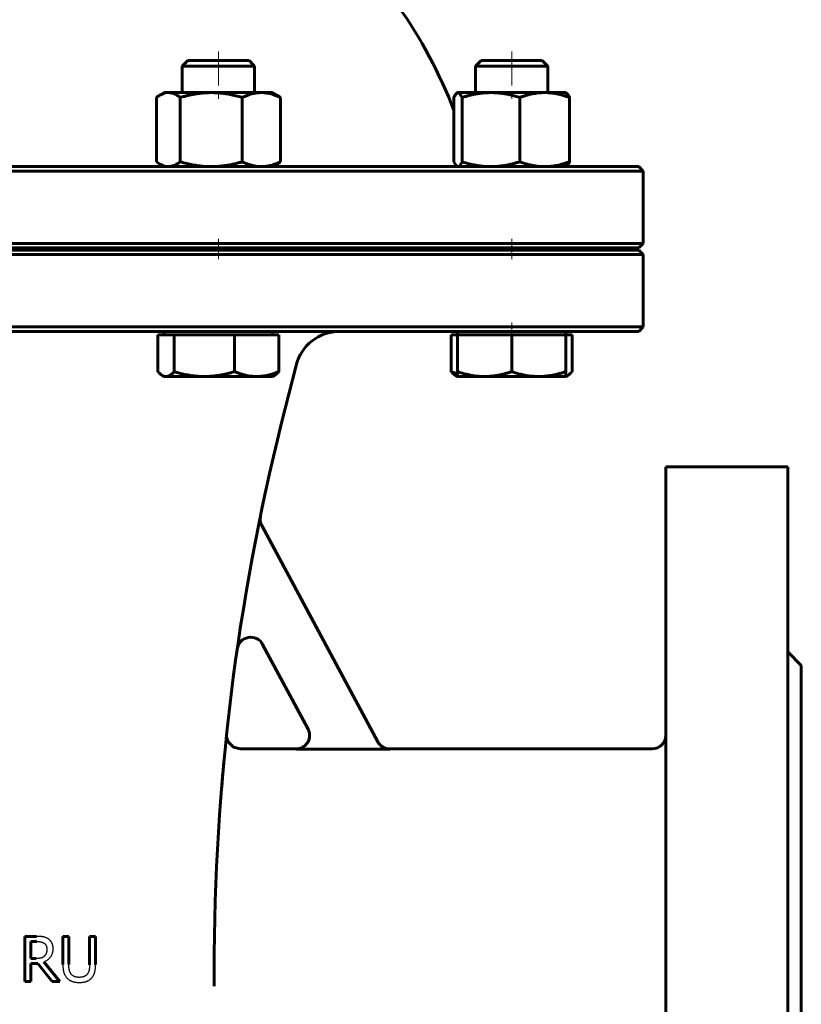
# Model space of a CAD drawing. Header units: millimetres. Extents: x -174 to 180, y -349 to 357.
# Tile 3 of 4: x 5 to 178, y -168 to 50. Entities that reach past the tile are written whole.
import ezdxf

# ---------------------------------------------------------------- set-up
doc = ezdxf.new("R2010")
doc.units = ezdxf.units.MM
for name, pattern in [('K5LT-1', [0]), ('K5LT_AXLED', [12, 7.5, -1.5, 1.5, -1.5]), ('K5LT_BASIC', [0])]:
    doc.linetypes.add(name, pattern=pattern)
doc.layers.add('Системный слой (1)', color=7, linetype='Continuous', true_color=0x6c6c6c)

# ---------------------------------------------------------------- blocks, each defined once
blk = doc.blocks.new('U0')
at = {"layer": 'Системный слой (1)', "color": 143, "linetype": 'K5LT_BASIC', "lineweight": 60, "true_color": 0x33acca}
for p, q in [((2.94, 17.12), (-136.06, 17.12)), ((141.94, 17.12), (2.94, 17.12))]:
    blk.add_line(p, q, dxfattribs=at)
blk = doc.blocks.new('U6')
at = {"layer": 'Системный слой (1)', "color": 143, "linetype": 'K5LT_BASIC', "lineweight": 60, "true_color": 0x33acca}
for p, q in [((66.07, -111.88), (53.68, -111.88)), ((144.94, -111.88), (86.81, -111.88))]:
    blk.add_line(p, q, dxfattribs=at)
blk = doc.blocks.new('U7')
at = {"layer": 'Системный слой (1)', "color": 143, "linetype": 'K5LT_BASIC', "lineweight": 60, "true_color": 0x33acca}
for p, q in [((2.94, -1.38), (-136.06, -1.38)), ((141.94, -1.38), (2.94, -1.38))]:
    blk.add_line(p, q, dxfattribs=at)
blk = doc.blocks.new('U10')
at = {"layer": 'Системный слой (1)', "color": 143, "linetype": 'K5LT_BASIC', "lineweight": 60, "true_color": 0x33acca}
for p, q in [((50.69, -108.65), (50.68, -108.66)), ((50.68, -108.66), (50.68, -108.66)), ((50.68, -108.66), (50.68, -108.66)), ((50.68, -108.66), (50.68, -108.66)), ((50.68, -108.66), (50.68, -108.66)), ((50.68, -108.66), (50.68, -108.66)), ((50.68, -108.66), (50.68, -108.67)), ((50.68, -108.67), (50.68, -108.67)), ((50.68, -108.67), (50.68, -108.67)), ((50.68, -108.67), (50.68, -108.67)), ((50.68, -108.67), (50.68, -108.67)), ((50.68, -108.67), (50.68, -108.67)), ((50.68, -108.67), (50.68, -108.67)), ((50.68, -108.67), (50.68, -108.67)), ((50.68, -108.67), (50.68, -108.68)), ((50.68, -108.68), (50.68, -108.68)), ((50.68, -108.68), (50.68, -108.68)), ((50.68, -108.68), (50.68, -108.68)), ((50.68, -108.68), (50.68, -108.69)), ((50.68, -108.69), (50.68, -108.7)), ((50.68, -108.7), (50.68, -108.73)), ((50.68, -108.73), (50.68, -108.78)), ((50.68, -108.78), (50.68, -108.89)), ((50.68, -108.89), (50.69, -109.11)), ((50.69, -108.64), (50.69, -108.64)), ((50.69, -108.64), (50.69, -108.64)), ((50.69, -108.64), (50.69, -108.64)), ((50.69, -108.64), (50.69, -108.64)), ((50.69, -108.64), (50.69, -108.64)), ((50.69, -108.64), (50.69, -108.65)), ((50.69, -108.65), (50.69, -108.65)), ((50.69, -109.11), (50.75, -109.53)), ((50.75, -109.53), (51.05, -110.34)), ((51.05, -110.34), (52.21, -111.5)), ((52.21, -111.5), (53.68, -111.89))]:
    blk.add_line(p, q, dxfattribs=at)
blk = doc.blocks.new('U14')
at = {"layer": 'Системный слой (1)', "color": 143, "linetype": 'K5LT_BASIC', "lineweight": 60, "true_color": 0x33acca}
for p, q in [((-136.06, -19.38), (2.94, -19.38)), ((2.94, -19.38), (141.94, -19.38))]:
    blk.add_line(p, q, dxfattribs=at)
blk = doc.blocks.new('U17')
at = {"layer": 'Системный слой (1)', "color": 143, "linetype": 'K5LT_BASIC', "lineweight": 60, "true_color": 0x33acca}
for p, q in [((-136.06, -0.88), (2.94, -0.88)), ((2.94, -0.88), (141.94, -0.88))]:
    blk.add_line(p, q, dxfattribs=at)
blk = doc.blocks.new('U21')
at = {"layer": 'Системный слой (1)', "color": 143, "linetype": 'K5LT_BASIC', "lineweight": 60, "true_color": 0x33acca}
for start, end in [(106.6014, 113.2947), (66.7053, 73.3986), (130.4969, 159.0486), (20.9328, 49.5031)]:
    blk.add_arc((2.94, -7.93), 105, start, end, dxfattribs=at)
blk = doc.blocks.new('U23')
at = {"layer": 'Системный слой (1)', "color": 143, "linetype": 'K5LT_BASIC', "lineweight": 60, "true_color": 0x33acca}
for p, q in [((126.86, -28.66), (127.19, -28.31)), ((125.81, -29.32), (125.95, -29.28)), ((125.95, -29.28), (126.09, -29.22)), ((126.09, -29.22), (126.23, -29.14)), ((126.23, -29.14), (126.54, -28.93)), ((126.54, -28.93), (126.86, -28.66))]:
    blk.add_line(p, q, dxfattribs=at)
blk = doc.blocks.new('U25')
at = {"layer": 'Системный слой (1)', "color": 143, "linetype": 'K5LT_BASIC', "lineweight": 60, "true_color": 0x33acca}
for p, q in [((102.32, 17.35), (102.63, 17.82)), ((102.63, 17.82), (102.81, 18.19)), ((101.91, 17.12), (102.03, 17.14)), ((102.03, 17.14), (102.32, 17.35))]:
    blk.add_line(p, q, dxfattribs=at)
blk = doc.blocks.new('U26')
at = {"layer": 'Системный слой (1)', "color": 143, "linetype": 'K5LT_BASIC', "lineweight": 60, "true_color": 0x33acca}
for p, q in [((35.13, 18.19), (35.39, 18)), ((35.39, 18), (35.64, 17.83)), ((35.64, 17.83), (35.88, 17.68)), ((35.88, 17.68), (36.53, 17.37)), ((36.53, 17.37), (37.15, 17.18)), ((37.15, 17.18), (37.77, 17.12))]:
    blk.add_line(p, q, dxfattribs=at)
blk = doc.blocks.new('U27')
at = {"layer": 'Системный слой (1)', "color": 143, "linetype": 'K5LT_BASIC', "lineweight": 60, "true_color": 0x33acca}
for p, q in [((177.94, -93.38), (177.94, -199.38)), ((177.94, -199.38), (177.94, -305.38))]:
    blk.add_line(p, q, dxfattribs=at)
blk = doc.blocks.new('U28')
at = {"layer": 'Системный слой (1)', "color": 143, "linetype": 'K5LT_BASIC', "lineweight": 60, "true_color": 0x33acca}
for p, q in [((35.48, -28.31), (35.82, -28.66)), ((35.82, -28.66), (36.14, -28.93)), ((36.14, -28.93), (36.44, -29.14)), ((36.44, -29.14), (36.72, -29.28)), ((36.72, -29.28), (37, -29.36)), ((37, -29.36), (37.27, -29.38))]:
    blk.add_line(p, q, dxfattribs=at)
blk = doc.blocks.new('U29')
at = {"layer": 'Системный слой (1)', "color": 143, "linetype": 'K5LT_BASIC', "lineweight": 60, "true_color": 0x33acca}
for p, q in [((113.81, 40.62), (107.04, 40.62)), ((120.58, 40.62), (113.81, 40.62))]:
    blk.add_line(p, q, dxfattribs=at)
blk = doc.blocks.new('U32')
at = {"layer": 'Системный слой (1)', "color": 143, "linetype": 'K5LT_BASIC', "lineweight": 60, "true_color": 0x33acca}
for p, q in [((101.26, 32.93), (101.01, 32.44)), ((101.49, 33.26), (101.26, 32.93)), ((101.71, 33.46), (101.49, 33.26)), ((101.77, 33.49), (101.71, 33.46)), ((101.84, 33.51), (101.77, 33.49)), ((101.91, 33.52), (101.84, 33.51))]:
    blk.add_line(p, q, dxfattribs=at)
blk = doc.blocks.new('U34')
at = {"layer": 'Системный слой (1)', "color": 143, "linetype": 'K5LT_BASIC', "lineweight": 60, "true_color": 0x33acca}
blk.add_line((174.94, -49.38), (174.94, -199.38), dxfattribs=at)
blk = doc.blocks.new('U36')
at = {"layer": 'Системный слой (1)', "color": 143, "linetype": 'K5LT_BASIC', "lineweight": 60, "true_color": 0x33acca}
blk.add_line((147.94, -49.38), (147.94, -199.38), dxfattribs=at)
blk = doc.blocks.new('U38')
at = {"layer": 'Системный слой (1)', "color": 143, "linetype": 'K5LT_BASIC', "lineweight": 60, "true_color": 0x33acca}
for p, q in [((126.14, 17.37), (126.37, 17.71)), ((126.37, 17.71), (126.62, 18.19)), ((125.91, 17.18), (126.14, 17.37)), ((125.91, 17.18), (125.91, 17.18))]:
    blk.add_line(p, q, dxfattribs=at)
blk = doc.blocks.new('U39')
at = {"layer": 'Системный слой (1)', "color": 143, "linetype": 'K5LT_BASIC', "lineweight": 60, "true_color": 0x33acca}
for p, q in [((100.43, -28.31), (100.9, -28.5)), ((100.9, -28.5), (101.36, -28.67)), ((101.36, -28.67), (101.81, -28.81))]:
    blk.add_line(p, q, dxfattribs=at)
blk = doc.blocks.new('U40')
at = {"layer": 'Системный слой (1)', "color": 143, "linetype": 'K5LT_BASIC', "lineweight": 60, "true_color": 0x33acca}
for p, q in [((101.01, 18.19), (101.2, 17.81)), ((101.2, 17.81), (101.43, 17.44)), ((101.43, 17.44), (101.65, 17.21)), ((101.65, 17.21), (101.71, 17.17)), ((101.71, 17.17), (101.77, 17.14)), ((101.77, 17.14), (101.84, 17.12)), ((101.84, 17.12), (101.91, 17.12))]:
    blk.add_line(p, q, dxfattribs=at)
blk = doc.blocks.new('U41')
at = {"layer": 'Системный слой (1)', "color": 143, "linetype": 'K5LT_BASIC', "lineweight": 60, "true_color": 0x33acca}
for p, q in [((125.97, 33.42), (125.91, 33.46)), ((125.91, 33.46), (125.91, 33.46)), ((126.19, 33.19), (125.97, 33.42)), ((126.43, 32.82), (126.19, 33.19)), ((126.62, 32.44), (126.43, 32.82))]:
    blk.add_line(p, q, dxfattribs=at)
blk = doc.blocks.new('U42')
at = {"layer": 'Системный слой (1)', "color": 143, "linetype": 'K5LT_BASIC', "lineweight": 60, "true_color": 0x33acca}
for p, q in [((35.64, 32.8), (35.39, 32.63)), ((35.88, 32.95), (35.64, 32.8)), ((36.53, 33.26), (35.88, 32.95)), ((37.16, 33.45), (36.53, 33.26)), ((37.77, 33.52), (37.16, 33.45)), ((35.39, 32.63), (35.13, 32.44))]:
    blk.add_line(p, q, dxfattribs=at)
blk = doc.blocks.new('U44')
at = {"layer": 'Системный слой (1)', "color": 143, "linetype": 'K5LT_BASIC', "lineweight": 60, "true_color": 0x33acca}
for p, q in [((44.08, 40.62), (42.09, 40.62)), ((55.64, 40.62), (44.08, 40.62))]:
    blk.add_line(p, q, dxfattribs=at)

msp = doc.modelspace()

# ---------------------------------------------------------------- linework, layer by layer
at = {"layer": 'Системный слой (1)', "color": 30, "linetype": 'K5LT_AXLED', "lineweight": 18, "true_color": 0xff8000}
for p, q in [((48.87, 42.62), (48.87, 31.52)), ((113.81, 42.62), (113.81, 31.52)), ((48.87, 1.12), (48.87, -3.38)), ((113.81, 1.12), (113.81, -3.38)), ((113.81, -17.38), (113.81, -22.18))]:
    msp.add_line(p, q, dxfattribs=at)
at = {"layer": 'Системный слой (1)', "color": 143, "linetype": 'K5LT_BASIC', "lineweight": 60, "true_color": 0x33acca}
for p, q in [((42.09, 40.62), (40.87, 39.39)), ((40.87, 39.39), (43.21, 39.39)), ((40.87, 33.52), (40.87, 39.39)), ((43.21, 39.39), (56.87, 39.39)), ((55.64, 40.62), (56.87, 39.39)), ((56.87, 33.52), (56.87, 39.39)), ((107.04, 40.62), (105.81, 39.39)), ((105.81, 33.52), (105.81, 39.39)), ((105.81, 39.39), (113.81, 39.39)), ((113.81, 39.39), (121.81, 39.39)), ((120.58, 40.62), (121.81, 39.39)), ((121.81, 33.52), (121.81, 39.39)), ((36.87, 33.52), (35.88, 32.95)), ((36.87, 33.52), (37.77, 33.52)), ((37.77, 33.52), (47.29, 33.52)), ((47.29, 33.52), (58.38, 33.52)), ((58.38, 33.52), (60.87, 33.52)), ((60.87, 33.52), (61.85, 32.95)), ((101.71, 33.46), (101.7, 33.46)), ((101.81, 33.52), (101.71, 33.46)), ((101.81, 33.52), (101.91, 33.52)), ((101.91, 33.52), (109.2, 33.52)), ((109.2, 33.52), (121.1, 33.52)), ((121.1, 33.52), (125.81, 33.52)), ((125.81, 33.52), (125.91, 33.46)), ((125.91, 33.46), (125.91, 33.46)), ((35.13, 32.44), (35.13, 18.19)), ((40.42, 32.44), (40.42, 18.19)), ((54.15, 32.44), (54.15, 18.19)), ((62.6, 32.44), (62.6, 18.19)), ((101.02, 32.45), (101, 32.44)), ((101, 32.44), (101, 29.61)), ((101.01, 32.44), (101.01, 18.19)), ((102.81, 32.44), (102.81, 18.19)), ((115.6, 32.44), (115.6, 18.19)), ((126.6, 32.44), (126.6, 18.19)), ((126.62, 32.44), (126.62, 18.19)), ((36.87, 17.12), (35.88, 17.68)), ((60.87, 17.12), (61.85, 17.68)), ((2.94, 16.12), (142.94, 16.12)), ((101.81, 17.12), (101.71, 17.17)), ((125.81, 17.12), (125.91, 17.17)), ((125.91, 17.17), (125.91, 17.18)), ((141.94, 17.12), (142.94, 16.12)), ((142.94, 0.12), (142.94, 16.12)), ((142.94, 0.12), (2.94, 0.12)), ((141.94, -0.88), (142.94, 0.12)), ((40.87, -1.38), (40.87, -0.88)), ((56.87, -1.38), (56.87, -0.88)), ((102.94, -1.38), (102.94, -0.88)), ((105.81, -1.38), (105.81, -0.88)), ((121.81, -1.38), (121.81, -0.88)), ((141.94, -1.38), (142.94, -2.38)), ((2.94, -2.38), (142.94, -2.38)), ((142.94, -18.38), (142.94, -2.38)), ((142.94, -18.38), (2.94, -18.38)), ((36.87, -20.18), (36.87, -19.38)), ((60.87, -20.18), (60.87, -19.38)), ((101.81, -20.18), (101.81, -19.38)), ((125.81, -20.18), (125.81, -19.38)), ((141.94, -19.38), (142.94, -18.38)), ((35.48, -20.18), (37.27, -20.18)), ((35.48, -20.18), (35.48, -28.31)), ((37.27, -20.18), (39.07, -20.18)), ((39.07, -20.18), (45.76, -20.18)), ((39.07, -20.18), (39.07, -28.31)), ((45.76, -20.18), (52.45, -20.18)), ((52.45, -20.18), (57.35, -20.18)), ((52.45, -20.18), (52.45, -28.31)), ((57.35, -20.18), (62.25, -20.18)), ((62.25, -20.18), (62.25, -28.31)), ((100.43, -20.18), (100.43, -28.31)), ((100.43, -20.18), (101.81, -20.18)), ((101.81, -20.18), (101.81, -28.31)), ((101.81, -20.18), (107.81, -20.18)), ((107.81, -20.18), (113.81, -20.18)), ((113.81, -20.18), (119.81, -20.18)), ((113.81, -20.18), (113.81, -28.31)), ((119.81, -20.18), (125.81, -20.18)), ((125.81, -20.18), (125.81, -28.31)), ((125.81, -20.18), (127.19, -20.18)), ((127.19, -20.18), (127.19, -28.31)), ((62.87, -39.67), (66.05, -26.96)), ((101.81, -29.38), (101.81, -28.31)), ((125.81, -28.31), (125.81, -29.38)), ((36.87, -29.38), (36.44, -29.14)), ((37.27, -29.38), (36.87, -29.38)), ((45.76, -29.38), (37.27, -29.38)), ((57.35, -29.38), (45.76, -29.38)), ((60.87, -29.38), (57.35, -29.38)), ((60.87, -29.38), (61.29, -29.14)), ((101.81, -29.38), (101.39, -29.14)), ((107.81, -29.38), (101.81, -29.38)), ((119.81, -29.38), (107.81, -29.38)), ((125.81, -29.38), (119.81, -29.38)), ((125.81, -29.38), (126.23, -29.14)), ((174.94, -49.38), (147.94, -49.38)), ((84.18, -110.34), (58.45, -62.42)), ((58.65, -88.73), (68.73, -107.5)), ((177.94, -93.38), (174.94, -90.38)), ((50.56, -109.87), (50.64, -109.06)), ((50.66, -108.88), (50.66, -108.89)), ((86.83, -111.92), (66.09, -111.92)), ((8.59, -153.43), (6.01, -153.43)), ((6.01, -153.43), (6.01, -163.43)), ((7.34, -158.34), (7.34, -154.58)), ((7.34, -154.58), (8.66, -154.58)), ((15.75, -153.43), (14.42, -153.43)), ((14.42, -153.43), (14.42, -159.67)), ((15.75, -159.67), (15.75, -153.43)), ((20.33, -153.43), (20.33, -159.7)), ((21.66, -153.43), (20.33, -153.43)), ((21.66, -159.67), (21.66, -153.43)), ((8.51, -158.34), (7.34, -158.34)), ((13.75, -163.43), (10.19, -159.07)), ((7.34, -159.45), (8.86, -159.45)), ((7.34, -163.43), (7.34, -159.45)), ((8.86, -159.45), (12.02, -163.43)), ((47.94, -164.48), (47.94, -160.94)), ((6.01, -163.43), (7.34, -163.43)), ((12.02, -163.43), (13.75, -163.43))]:
    msp.add_line(p, q, dxfattribs=at)
for centre, radius, start, end in [((75.75, -29.38), 10, 90, 165.9638), ((547.94, -160.94), 500, 165.9638, 180), ((61.1, -61), 3, 168.3994, 208.2307), ((56.01, -90.15), 3, 28.2307, 171.811), ((547.94, -160.94), 500, 174.0247, 174.0864), ((144.94, -108.88), 3, 270, 0)]:
    msp.add_arc(centre, radius, start, end, dxfattribs=at)
for points, knots in [([(40.42, 32.44), (40.19, 32.62), (39.81, 32.88), (39.33, 33.13), (38.92, 33.31), (38.54, 33.43), (38.15, 33.5), (37.9, 33.52), (37.77, 33.52)], [0, 0, 0, 0, 2.099298, 3.666194, 4.814162, 6.366241, 7.667869, 9, 9, 9, 9]), ([(47.29, 33.52), (46.99, 33.52), (46.4, 33.5), (45.52, 33.45), (44.68, 33.36), (43.85, 33.24), (43.02, 33.09), (42.18, 32.91), (41.32, 32.7), (40.72, 32.53), (40.42, 32.44)], [0, 0, 0, 0, 1.556195, 3.019436, 4.403842, 5.727684, 7.028118, 8.32451, 9.643455, 11, 11, 11, 11]), ([(54.15, 32.44), (53.65, 32.59), (52.72, 32.84), (51.63, 33.08), (50.76, 33.23), (49.94, 33.35), (49.02, 33.45), (48.1, 33.51), (47.53, 33.52), (47.29, 33.52)], [0, 0, 0, 0, 1.974251, 3.768081, 4.700854, 5.797945, 7.430361, 8.887345, 10, 10, 10, 10]), ([(58.38, 33.52), (58.19, 33.52), (57.83, 33.5), (57.29, 33.45), (56.77, 33.36), (56.26, 33.24), (55.75, 33.09), (55.24, 32.91), (54.71, 32.7), (54.34, 32.53), (54.15, 32.44)], [0, 0, 0, 0, 1.556195, 3.019436, 4.403842, 5.727684, 7.028118, 8.32451, 9.643455, 11, 11, 11, 11]), ([(62.6, 32.44), (62.24, 32.62), (61.62, 32.88), (60.86, 33.13), (60.2, 33.31), (59.6, 33.43), (58.97, 33.5), (58.58, 33.52), (58.38, 33.52)], [0, 0, 0, 0, 2.099298, 3.666194, 4.814162, 6.366241, 7.667869, 9, 9, 9, 9]), ([(101, 32.44), (101.07, 32.58), (101.18, 32.82), (101.35, 33.09), (101.5, 33.29), (101.61, 33.4), (101.68, 33.44), (101.7, 33.46)], [0, 0, 0, 0, 1.98732, 3.838925, 5.482306, 7.202848, 8, 8, 8, 8]), ([(102.81, 32.44), (102.73, 32.62), (102.6, 32.88), (102.44, 33.13), (102.3, 33.31), (102.17, 33.43), (102.04, 33.5), (101.95, 33.52), (101.91, 33.52)], [0, 0, 0, 0, 2.099298, 3.666194, 4.814162, 6.366241, 7.667869, 9, 9, 9, 9]), ([(109.2, 33.52), (108.93, 33.52), (108.38, 33.5), (107.56, 33.45), (106.77, 33.36), (106, 33.24), (105.23, 33.09), (104.45, 32.91), (103.64, 32.7), (103.09, 32.53), (102.81, 32.44)], [0, 0, 0, 0, 1.556195, 3.019436, 4.403842, 5.727684, 7.028118, 8.32451, 9.643455, 11, 11, 11, 11]), ([(115.6, 32.44), (115.05, 32.62), (114.12, 32.88), (112.97, 33.13), (111.97, 33.31), (111.06, 33.43), (110.11, 33.5), (109.51, 33.52), (109.2, 33.52)], [0, 0, 0, 0, 2.099298, 3.666194, 4.814162, 6.366241, 7.667869, 9, 9, 9, 9]), ([(121.1, 33.52), (120.86, 33.52), (120.39, 33.5), (119.69, 33.45), (119.01, 33.36), (118.35, 33.24), (117.69, 33.09), (117.01, 32.91), (116.32, 32.7), (115.85, 32.53), (115.6, 32.44)], [0, 0, 0, 0, 1.556195, 3.019436, 4.403842, 5.727684, 7.028118, 8.32451, 9.643455, 11, 11, 11, 11]), ([(126.6, 32.44), (126.13, 32.62), (125.33, 32.88), (124.34, 33.13), (123.48, 33.31), (122.7, 33.43), (121.88, 33.5), (121.37, 33.52), (121.1, 33.52)], [0, 0, 0, 0, 2.099298, 3.666194, 4.814162, 6.366241, 7.667869, 9, 9, 9, 9]), ([(125.91, 33.46), (125.96, 33.43), (126.05, 33.36), (126.19, 33.2), (126.34, 32.98), (126.48, 32.72), (126.57, 32.52), (126.6, 32.44)], [0, 0, 0, 0, 1.796561, 3.379885, 4.969186, 6.886949, 8, 8, 8, 8]), ([(37.77, 17.12), (37.89, 17.12), (38.12, 17.13), (38.45, 17.19), (38.78, 17.28), (39.1, 17.39), (39.42, 17.54), (39.74, 17.72), (40.07, 17.94), (40.3, 18.1), (40.42, 18.19)], [0, 0, 0, 0, 1.556195, 3.019436, 4.403842, 5.727684, 7.028118, 8.32451, 9.643455, 11, 11, 11, 11]), ([(40.42, 18.19), (40.92, 18.04), (41.85, 17.79), (42.94, 17.56), (43.81, 17.4), (44.63, 17.28), (45.56, 17.18), (46.48, 17.13), (47.04, 17.12), (47.29, 17.12)], [0, 0, 0, 0, 1.974251, 3.768081, 4.700854, 5.797945, 7.430361, 8.887345, 10, 10, 10, 10]), ([(47.29, 17.12), (47.59, 17.12), (48.17, 17.13), (49.05, 17.19), (49.9, 17.28), (50.72, 17.39), (51.55, 17.54), (52.39, 17.72), (53.26, 17.94), (53.85, 18.1), (54.15, 18.19)], [0, 0, 0, 0, 1.556195, 3.019436, 4.403842, 5.727684, 7.028118, 8.32451, 9.643455, 11, 11, 11, 11]), ([(54.15, 18.19), (54.52, 18.01), (55.13, 17.75), (55.89, 17.5), (56.55, 17.32), (57.16, 17.2), (57.78, 17.13), (58.18, 17.12), (58.38, 17.12)], [0, 0, 0, 0, 2.099298, 3.666194, 4.814162, 6.366241, 7.667869, 9, 9, 9, 9]), ([(58.38, 17.12), (58.56, 17.12), (58.92, 17.13), (59.46, 17.19), (59.98, 17.28), (60.49, 17.39), (61, 17.54), (61.52, 17.72), (62.05, 17.94), (62.41, 18.1), (62.6, 18.19)], [0, 0, 0, 0, 1.556195, 3.019436, 4.403842, 5.727684, 7.028118, 8.32451, 9.643455, 11, 11, 11, 11]), ([(102.81, 18.19), (103.36, 18.01), (104.29, 17.75), (105.44, 17.5), (106.44, 17.32), (107.35, 17.2), (108.3, 17.13), (108.9, 17.12), (109.2, 17.12)], [0, 0, 0, 0, 2.099298, 3.666194, 4.814162, 6.366241, 7.667869, 9, 9, 9, 9]), ([(109.2, 17.12), (109.48, 17.12), (110.03, 17.13), (110.85, 17.19), (111.64, 17.28), (112.41, 17.39), (113.18, 17.54), (113.96, 17.72), (114.77, 17.94), (115.32, 18.1), (115.6, 18.19)], [0, 0, 0, 0, 1.556195, 3.019436, 4.403842, 5.727684, 7.028118, 8.32451, 9.643455, 11, 11, 11, 11]), ([(115.6, 18.19), (116.08, 18.01), (116.88, 17.75), (117.87, 17.5), (118.72, 17.32), (119.51, 17.2), (120.33, 17.13), (120.84, 17.12), (121.1, 17.12)], [0, 0, 0, 0, 2.099298, 3.666194, 4.814162, 6.366241, 7.667869, 9, 9, 9, 9]), ([(121.1, 17.12), (121.34, 17.12), (121.81, 17.13), (122.52, 17.19), (123.19, 17.28), (123.86, 17.39), (124.52, 17.54), (125.19, 17.72), (125.89, 17.94), (126.36, 18.1), (126.6, 18.19)], [0, 0, 0, 0, 1.556195, 3.019436, 4.403842, 5.727684, 7.028118, 8.32451, 9.643455, 11, 11, 11, 11]), ([(126.6, 18.19), (126.54, 18.05), (126.42, 17.81), (126.27, 17.54), (126.12, 17.34), (126, 17.23), (125.93, 17.19), (125.91, 17.17)], [0, 0, 0, 0, 1.977196, 3.822854, 5.466992, 7.196295, 8, 8, 8, 8]), ([(37.27, -29.38), (37.38, -29.38), (37.57, -29.36), (37.85, -29.27), (38.12, -29.14), (38.45, -28.92), (38.76, -28.64), (38.98, -28.4), (39.07, -28.31)], [0, 0, 0, 0, 1.640789, 2.929688, 4.471024, 5.8916, 7.875494, 9, 9, 9, 9]), ([(39.07, -28.31), (39.56, -28.46), (40.46, -28.71), (41.53, -28.94), (42.38, -29.1), (43.18, -29.22), (44.07, -29.32), (44.97, -29.37), (45.52, -29.38), (45.76, -29.38)], [0, 0, 0, 0, 1.974251, 3.768081, 4.700854, 5.797945, 7.430361, 8.887345, 10, 10, 10, 10]), ([(45.76, -29.38), (46.05, -29.38), (46.62, -29.37), (47.48, -29.31), (48.3, -29.22), (49.11, -29.11), (49.92, -28.96), (50.73, -28.78), (51.58, -28.57), (52.16, -28.4), (52.45, -28.31)], [0, 0, 0, 0, 1.556195, 3.019436, 4.403842, 5.727684, 7.028118, 8.32451, 9.643455, 11, 11, 11, 11]), ([(52.45, -28.31), (52.88, -28.49), (53.59, -28.75), (54.47, -29), (55.23, -29.18), (55.93, -29.3), (56.66, -29.37), (57.12, -29.38), (57.35, -29.38)], [0, 0, 0, 0, 2.099298, 3.666194, 4.814162, 6.366241, 7.667869, 9, 9, 9, 9]), ([(57.35, -29.38), (57.56, -29.38), (57.98, -29.37), (58.61, -29.31), (59.21, -29.22), (59.8, -29.11), (60.39, -28.96), (60.99, -28.78), (61.61, -28.57), (62.03, -28.4), (62.25, -28.31)], [0, 0, 0, 0, 1.556195, 3.019436, 4.403842, 5.727684, 7.028118, 8.32451, 9.643455, 11, 11, 11, 11]), ([(62.25, -28.31), (62.13, -28.45), (61.91, -28.67), (61.59, -28.95), (61.39, -29.08), (61.29, -29.14)], [0, 0, 0, 0, 2.094107, 3.959856, 6, 6, 6, 6]), ([(101.39, -29.14), (101.28, -29.08), (101.08, -28.94), (100.76, -28.66), (100.54, -28.44), (100.43, -28.31)], [0, 0, 0, 0, 2.12042, 3.984235, 6, 6, 6, 6]), ([(101.81, -28.31), (102.33, -28.49), (103.2, -28.75), (104.28, -29), (105.21, -29.18), (106.07, -29.3), (106.96, -29.37), (107.52, -29.38), (107.81, -29.38)], [0, 0, 0, 0, 2.099298, 3.666194, 4.814162, 6.366241, 7.667869, 9, 9, 9, 9]), ([(107.81, -29.38), (108.07, -29.38), (108.58, -29.37), (109.35, -29.31), (110.09, -29.22), (110.81, -29.11), (111.54, -28.96), (112.27, -28.78), (113.03, -28.57), (113.54, -28.4), (113.81, -28.31)], [0, 0, 0, 0, 1.556195, 3.019436, 4.403842, 5.727684, 7.028118, 8.32451, 9.643455, 11, 11, 11, 11]), ([(113.81, -28.31), (114.33, -28.49), (115.2, -28.75), (116.28, -29), (117.21, -29.18), (118.07, -29.3), (118.96, -29.37), (119.52, -29.38), (119.81, -29.38)], [0, 0, 0, 0, 2.099298, 3.666194, 4.814162, 6.366241, 7.667869, 9, 9, 9, 9]), ([(119.81, -29.38), (120.07, -29.38), (120.58, -29.37), (121.35, -29.31), (122.09, -29.22), (122.81, -29.11), (123.54, -28.96), (124.27, -28.78), (125.03, -28.57), (125.54, -28.4), (125.81, -28.31)], [0, 0, 0, 0, 1.556195, 3.019436, 4.403842, 5.727684, 7.028118, 8.32451, 9.643455, 11, 11, 11, 11]), ([(68.72, -107.46), (68.73, -107.49), (68.74, -107.51), (68.76, -107.56), (68.77, -107.57), (68.8, -107.63), (68.82, -107.67), (68.87, -107.79), (68.9, -107.87), (68.96, -108.08), (68.99, -108.21), (69.04, -108.47), (69.06, -108.61), (69.07, -108.89), (69.07, -109.03), (69.04, -109.3), (69.02, -109.44), (68.96, -109.7), (68.92, -109.83), (68.83, -110.07), (68.78, -110.19), (68.66, -110.41), (68.59, -110.52), (68.44, -110.73), (68.35, -110.83), (68.17, -111.03), (68.07, -111.12), (67.87, -111.29), (67.76, -111.37), (67.54, -111.5), (67.42, -111.56), (67.19, -111.67), (67.06, -111.72), (66.81, -111.79), (66.68, -111.82), (66.39, -111.87), (66.23, -111.88), (66.07, -111.88)], [0, 0, 0, 0, 0.202521, 0.202521, 0.337535, 0.337535, 0.67507, 0.67507, 1.282634, 1.282634, 2.25325, 2.25325, 3.252061, 3.252061, 4.263358, 4.263358, 5.267184, 5.267184, 6.244719, 6.244719, 7.137722, 7.137722, 8.077885, 8.077885, 9.043861, 9.043861, 10.017967, 10.017967, 10.972988, 10.972988, 11.912732, 11.912732, 12.87275, 12.87275, 13.838201, 13.838201, 15, 15, 15, 15]), ([(86.81, -111.88), (86.19, -111.88), (85.11, -111.54), (84.38, -110.71), (84.16, -110.3)], [0, 0, 0, 0, 0.571428, 1, 1, 1, 1]), ([(49.57, -120.68), (49.61, -120.18), (49.65, -119.7), (49.73, -118.76), (49.76, -118.31), (49.84, -117.43), (49.88, -117), (49.91, -116.59), (49.91, -116.58), (49.93, -116.46), (49.94, -116.34), (49.97, -115.95), (50, -115.67), (50.02, -115.39), (50.02, -115.36), (50.03, -115.27), (50.04, -115.19), (50.05, -115.1), (50.05, -115.07), (50.06, -115.03), (50.06, -115.02), (50.06, -115.01), (50.06, -115.01), (50.06, -115), (50.06, -115), (50.06, -115), (50.06, -115), (50.06, -114.99), (50.06, -114.99), (50.06, -114.99), (50.06, -114.99), (50.06, -114.99), (50.06, -114.98), (50.06, -114.97), (50.06, -114.97), (50.06, -114.95), (50.06, -114.94), (50.07, -114.91), (50.07, -114.89), (50.07, -114.82), (50.08, -114.78), (50.09, -114.66), (50.1, -114.57), (50.11, -114.43), (50.12, -114.3), (50.13, -114.24)], [0, 0, 0, 0, 5.154527, 5.154527, 10.309055, 10.309055, 15.463582, 15.463582, 15.52111, 15.52111, 17.02085, 17.02085, 20.61811, 20.61811, 20.910832, 20.910832, 21.925489, 21.925489, 22.295422, 22.295422, 22.430296, 22.430296, 22.47947, 22.47947, 22.497398, 22.497398, 22.515326, 22.515326, 22.52688, 22.52688, 22.5468, 22.5468, 22.585047, 22.585047, 22.660744, 22.660744, 22.81174, 22.81174, 23.112934, 23.112934, 23.713729, 23.713729, 24.912132, 24.912132, 25.772637, 25.772637, 25.772637, 25.772637]), ([(50.04, -115.22), (50.03, -115.34), (50.01, -115.54), (49.99, -115.79), (49.98, -115.91), (49.95, -116.21), (49.93, -116.39), (49.9, -116.75), (49.88, -116.94), (49.87, -117.14), (49.86, -117.16), (49.84, -117.46), (49.81, -117.74), (49.79, -118.03)], [0, 0, 0, 0, 1.914764, 1.914764, 3.829529, 3.829529, 6.510202, 6.510202, 9.190875, 9.190875, 9.462363, 9.462363, 13.403365, 13.403365, 13.403365, 13.403365])]:
    msp.add_open_spline(points, degree=3, knots=knots, dxfattribs=at)
for points in [[(61.85, 32.95), (62.09, 32.81), (62.34, 32.64), (62.6, 32.44)], [(62.6, 18.19), (62.34, 17.99), (62.09, 17.82), (61.85, 17.68)]]:
    msp.add_open_spline(points, degree=3, dxfattribs=at)
at = {"layer": 'Системный слой (1)', "color": 7, "linetype": 'K5LT-1'}
for points, knots in [([(66.09, -111.92), (66.21, -111.92), (66.46, -111.9), (66.71, -111.86), (66.9, -111.81), (67.04, -111.77), (67.16, -111.72), (67.25, -111.68), (67.32, -111.66), (67.41, -111.61), (67.58, -111.53), (67.72, -111.44), (67.83, -111.36), (67.87, -111.34), (67.92, -111.3), (68, -111.23), (68.16, -111.09), (68.37, -110.88), (68.59, -110.59), (68.74, -110.33), (68.84, -110.12), (68.89, -109.99), (68.92, -109.91), (68.93, -109.87), (68.95, -109.81), (68.98, -109.71), (69.03, -109.51), (69.06, -109.33), (69.07, -109.19), (69.08, -109.14), (69.08, -109.07), (69.09, -108.96), (69.08, -108.75), (69.06, -108.46), (68.98, -108.11), (68.88, -107.79), (68.78, -107.59), (68.73, -107.5)], [0, 0, 0, 0, 0.0367803, 0.0735607, 0.0773478, 0.0964194, 0.1154911, 0.1190072, 0.1251836, 0.1375363, 0.1479918, 0.1831527, 0.1868978, 0.190611, 0.1957793, 0.2061159, 0.2225742, 0.2597058, 0.2956158, 0.3306406, 0.349323, 0.3680054, 0.3716415, 0.3752583, 0.3807031, 0.3915927, 0.4059811, 0.4421487, 0.4459161, 0.4497897, 0.4559242, 0.4681933, 0.4823906, 0.5191702, 0.5559498, 0.5883689, 0.620788, 0.620788, 0.620788, 0.620788]), ([(84.18, -110.34), (84.24, -110.45), (84.37, -110.66), (84.61, -110.95), (84.81, -111.15), (84.96, -111.27), (85.05, -111.34), (85.22, -111.46), (85.42, -111.57), (85.62, -111.67), (85.74, -111.72), (85.92, -111.78), (86.07, -111.82), (86.3, -111.87), (86.52, -111.91), (86.72, -111.92), (86.83, -111.92)], [0, 0, 0, 0, 0.0372807, 0.0745613, 0.1125524, 0.1220061, 0.1314599, 0.1503674, 0.1838826, 0.2005924, 0.2173022, 0.2212064, 0.2585302, 0.262343, 0.2934118, 0.3244807, 0.3244807, 0.3244807, 0.3244807]), ([(11.13, -153.95), (11.08, -153.92), (10.96, -153.85), (10.84, -153.78), (10.66, -153.7), (10.48, -153.63), (10.26, -153.56), (10.14, -153.54), (10.07, -153.53), (10.04, -153.52), (9.99, -153.51), (9.9, -153.5), (9.75, -153.48), (9.5, -153.46), (9.11, -153.43), (8.77, -153.43), (8.59, -153.43)], [-0.2641886, -0.2641886, -0.2641886, -0.2641886, -0.2430545, -0.2219205, -0.217669, -0.17794, -0.1586133, -0.1392866, -0.1378732, -0.1350465, -0.1293929, -0.1180859, -0.1053984, -0.0826652, -0.0424828, 0, 0, 0, 0]), ([(8.66, -154.58), (8.69, -154.58), (8.76, -154.58), (8.86, -154.58), (8.96, -154.58), (9.05, -154.59), (9.13, -154.59), (9.21, -154.6), (9.28, -154.61), (9.35, -154.61), (9.41, -154.62), (9.49, -154.63), (9.59, -154.65), (9.69, -154.67), (9.78, -154.7), (9.87, -154.73), (9.94, -154.76), (10.05, -154.8), (10.15, -154.85), (10.23, -154.9), (10.25, -154.92)], [-0.1727059, -0.1727059, -0.1727059, -0.1727059, -0.1646418, -0.1565777, -0.1485136, -0.1404496, -0.1333003, -0.126151, -0.1190017, -0.1118525, -0.1054883, -0.0991242, -0.0863958, -0.0750066, -0.0636174, -0.0522281, -0.0408389, -0.0367133, -0.0098092, 0, 0, 0, 0]), ([(12.27, -156.14), (12.27, -156.11), (12.27, -156.04), (12.26, -155.94), (12.26, -155.84), (12.24, -155.72), (12.23, -155.58), (12.19, -155.42), (12.16, -155.27), (12.11, -155.14), (12.06, -155.01), (12.01, -154.91), (11.97, -154.84), (11.93, -154.77), (11.87, -154.68), (11.8, -154.58), (11.75, -154.5), (11.65, -154.39), (11.51, -154.24), (11.32, -154.08), (11.18, -153.98), (11.13, -153.95)], [-0.3171963, -0.3171963, -0.3171963, -0.3171963, -0.3069313, -0.2966664, -0.2864014, -0.2761364, -0.2571583, -0.2381801, -0.2204123, -0.2026444, -0.1857701, -0.1688957, -0.1607565, -0.1526174, -0.1363391, -0.1200608, -0.1037825, -0.0995611, -0.0627831, -0.0217332, 0, 0, 0, 0]), ([(10.19, -159.07), (10.23, -159.06), (10.31, -159.03), (10.42, -158.98), (10.53, -158.93), (10.66, -158.86), (10.82, -158.77), (11.06, -158.62), (11.27, -158.45), (11.47, -158.26), (11.64, -158.07), (11.79, -157.87), (11.91, -157.67), (12.01, -157.48), (12.11, -157.21), (12.18, -156.97), (12.22, -156.77), (12.24, -156.63), (12.26, -156.45), (12.26, -156.31), (12.27, -156.21), (12.27, -156.16), (12.27, -156.14)], [-0.2428036, -0.2428036, -0.2428036, -0.2428036, -0.2354619, -0.2281202, -0.2207785, -0.2134368, -0.1998419, -0.186247, -0.1590572, -0.1461286, -0.1332001, -0.1084105, -0.0975813, -0.0867522, -0.0650939, -0.0429174, -0.0398171, -0.0281776, -0.016538, -0.008269, -0.0041345, 0, 0, 0, 0]), ([(10.25, -154.92), (10.28, -154.93), (10.33, -154.97), (10.38, -155.01), (10.45, -155.08), (10.53, -155.16), (10.63, -155.29), (10.7, -155.41), (10.75, -155.51), (10.79, -155.62), (10.81, -155.71), (10.84, -155.84), (10.87, -155.97), (10.88, -156.13), (10.88, -156.23), (10.88, -156.25)], [-0.1339105, -0.1339105, -0.1339105, -0.1339105, -0.1257314, -0.1175522, -0.1158941, -0.1005606, -0.0856848, -0.0704974, -0.0629037, -0.05531, -0.0403128, -0.0379971, -0.0213373, -0.0046776, 0, 0, 0, 0]), ([(10.88, -156.25), (10.88, -156.28), (10.88, -156.34), (10.88, -156.43), (10.87, -156.51), (10.86, -156.59), (10.86, -156.67), (10.84, -156.77), (10.82, -156.89), (10.79, -157.02), (10.75, -157.14), (10.71, -157.24), (10.65, -157.38), (10.56, -157.53), (10.46, -157.66), (10.38, -157.76), (10.34, -157.8), (10.31, -157.82)], [-0.153701, -0.153701, -0.153701, -0.153701, -0.1468901, -0.1400792, -0.1332683, -0.1264574, -0.1202009, -0.1139445, -0.1014316, -0.0898034, -0.0781752, -0.0677544, -0.0573337, -0.0370975, -0.0168614, -0.0084307, 0, 0, 0, 0]), ([(10.31, -157.82), (10.29, -157.84), (10.24, -157.88), (10.19, -157.93), (10.11, -157.99), (10, -158.06), (9.86, -158.13), (9.73, -158.18), (9.66, -158.21), (9.59, -158.22), (9.54, -158.23), (9.49, -158.24), (9.43, -158.26), (9.35, -158.27), (9.23, -158.29), (8.96, -158.32), (8.71, -158.34), (8.51, -158.34)], [-0.1387188, -0.1387188, -0.1387188, -0.1387188, -0.1311531, -0.1235874, -0.1220043, -0.107152, -0.092061, -0.0845154, -0.0769699, -0.0732687, -0.0695675, -0.0658663, -0.0621651, -0.0552594, -0.0483538, -0.0370287, 0, 0, 0, 0]), ([(14.42, -159.67), (14.42, -159.73), (14.42, -159.85), (14.43, -160.02), (14.44, -160.2), (14.45, -160.36), (14.46, -160.51), (14.48, -160.69), (14.51, -160.87), (14.53, -161.03), (14.56, -161.15), (14.58, -161.26), (14.61, -161.36), (14.63, -161.45), (14.66, -161.55), (14.69, -161.63), (14.72, -161.72), (14.76, -161.81), (14.81, -161.92), (14.9, -162.1), (15.06, -162.35), (15.23, -162.56), (15.35, -162.68), (15.38, -162.71)], [-0.2116295, -0.2116295, -0.2116295, -0.2116295, -0.2025291, -0.1934286, -0.1843282, -0.1752277, -0.1670708, -0.1589139, -0.1426001, -0.1352387, -0.1278774, -0.120516, -0.1131546, -0.1065386, -0.0999227, -0.0933067, -0.0866907, -0.0801932, -0.0736958, -0.0607008, -0.0350474, -0.009394, 0, 0, 0, 0]), ([(16.18, -161.68), (16.16, -161.64), (16.11, -161.56), (16.06, -161.47), (16.01, -161.38), (15.97, -161.28), (15.93, -161.18), (15.91, -161.11), (15.9, -161.06), (15.88, -160.99), (15.86, -160.92), (15.85, -160.86), (15.84, -160.81), (15.82, -160.73), (15.81, -160.65), (15.8, -160.57), (15.79, -160.48), (15.78, -160.36), (15.77, -160.21), (15.76, -160.07), (15.76, -159.95), (15.75, -159.86), (15.75, -159.76), (15.75, -159.7), (15.75, -159.67)], [-0.5635178, -0.5635178, -0.5635178, -0.5635178, -0.5199182, -0.4763186, -0.4673032, -0.4231448, -0.3789864, -0.3698597, -0.3563375, -0.3292931, -0.3022486, -0.2887264, -0.2752042, -0.2582932, -0.2244713, -0.2075603, -0.1906493, -0.1568273, -0.1176205, -0.0784137, -0.0588103, -0.0392068, -0.0196034, 0, 0, 0, 0]), ([(20.33, -159.7), (20.33, -159.74), (20.33, -159.82), (20.33, -159.93), (20.32, -160.05), (20.32, -160.16), (20.31, -160.27), (20.3, -160.4), (20.29, -160.53), (20.27, -160.64), (20.26, -160.71), (20.25, -160.78), (20.24, -160.84), (20.23, -160.91), (20.21, -160.97), (20.2, -161.03), (20.18, -161.09), (20.16, -161.15), (20.13, -161.23), (20.11, -161.29), (20.05, -161.42), (19.99, -161.54), (19.92, -161.65), (19.9, -161.68)], [-0.1428385, -0.1428385, -0.1428385, -0.1428385, -0.1363464, -0.1298543, -0.1233623, -0.1168702, -0.1103782, -0.1038861, -0.090902, -0.0858528, -0.0808035, -0.0757543, -0.070705, -0.0658919, -0.0610787, -0.0562655, -0.0514523, -0.0466391, -0.041826, -0.0321996, -0.0301315, -0.0088107, 0, 0, 0, 0]), ([(20.7, -162.71), (20.74, -162.67), (20.82, -162.59), (20.91, -162.5), (20.98, -162.4), (21.06, -162.3), (21.12, -162.2), (21.17, -162.13), (21.2, -162.07), (21.23, -162.01), (21.27, -161.94), (21.31, -161.85), (21.36, -161.72), (21.41, -161.59), (21.44, -161.48), (21.47, -161.37), (21.51, -161.23), (21.54, -161.07), (21.57, -160.88), (21.61, -160.66), (21.63, -160.41), (21.65, -160.2), (21.65, -160.04), (21.66, -159.91), (21.66, -159.79), (21.66, -159.71), (21.66, -159.67)], [-0.3289804, -0.3289804, -0.3289804, -0.3289804, -0.3119481, -0.2949157, -0.2913852, -0.2745248, -0.2576645, -0.2542593, -0.2492209, -0.239144, -0.2321953, -0.2252467, -0.2082211, -0.1911956, -0.1826828, -0.17417, -0.1571444, -0.1410814, -0.1250184, -0.099337, -0.0745027, -0.0496685, -0.0372514, -0.0248342, -0.0124171, 0, 0, 0, 0]), ([(15.38, -162.71), (15.42, -162.75), (15.51, -162.83), (15.61, -162.92), (15.76, -163.03), (15.88, -163.11), (16.01, -163.19), (16.07, -163.22), (16.17, -163.27), (16.36, -163.36), (16.6, -163.44), (16.86, -163.51), (17.06, -163.56), (17.28, -163.59), (17.47, -163.61), (17.63, -163.62), (17.76, -163.63), (17.9, -163.64), (17.99, -163.64), (18.04, -163.64)], [-0.5294399, -0.5294399, -0.5294399, -0.5294399, -0.4935205, -0.4576011, -0.4501394, -0.3774636, -0.3699186, -0.3594419, -0.3384884, -0.3049453, -0.2313749, -0.1945897, -0.1578045, -0.1210193, -0.084234, -0.0631755, -0.042117, -0.0210585, 0, 0, 0, 0]), ([(18.04, -162.5), (18, -162.5), (17.94, -162.5), (17.84, -162.5), (17.75, -162.49), (17.66, -162.48), (17.58, -162.47), (17.47, -162.46), (17.3, -162.43), (17.08, -162.37), (16.86, -162.28), (16.67, -162.17), (16.5, -162.04), (16.35, -161.9), (16.25, -161.78), (16.19, -161.7), (16.18, -161.68)], [-0.2663375, -0.2663375, -0.2663375, -0.2663375, -0.256398, -0.2464585, -0.236519, -0.2265795, -0.217469, -0.2083585, -0.1901375, -0.1563546, -0.1259533, -0.0963945, -0.0672102, -0.0380259, -0.0094078, 0, 0, 0, 0]), ([(19.9, -161.68), (19.88, -161.71), (19.84, -161.77), (19.8, -161.82), (19.73, -161.9), (19.63, -162), (19.5, -162.1), (19.38, -162.18), (19.29, -162.23), (19.21, -162.27), (19.14, -162.3), (19.07, -162.33), (18.99, -162.36), (18.9, -162.39), (18.75, -162.43), (18.61, -162.45), (18.4, -162.49), (18.23, -162.5), (18.07, -162.5), (18.04, -162.5)], [-0.1756812, -0.1756812, -0.1756812, -0.1756812, -0.1666365, -0.1575918, -0.1556902, -0.1377043, -0.1191968, -0.109943, -0.1006893, -0.091561, -0.0869969, -0.0824328, -0.0738388, -0.0652448, -0.0583391, -0.0371013, -0.0330202, -0.0077014, 0, 0, 0, 0]), ([(18.04, -163.64), (18.09, -163.64), (18.18, -163.64), (18.33, -163.63), (18.47, -163.62), (18.6, -163.61), (18.73, -163.6), (18.88, -163.58), (19.03, -163.56), (19.16, -163.53), (19.26, -163.51), (19.35, -163.48), (19.52, -163.44), (19.68, -163.38), (19.83, -163.31), (19.93, -163.27), (20.01, -163.22), (20.17, -163.13), (20.39, -162.99), (20.59, -162.82), (20.69, -162.72), (20.7, -162.71)], [-0.2182194, -0.2182194, -0.2182194, -0.2182194, -0.2093785, -0.2005376, -0.1916967, -0.1828558, -0.1748616, -0.1668675, -0.1508792, -0.143587, -0.1362948, -0.1290026, -0.1217104, -0.0948219, -0.0880998, -0.0813777, -0.0679334, -0.0651108, -0.0353998, -0.0041228, 0, 0, 0, 0])]:
    msp.add_open_spline(points, degree=3, knots=knots, dxfattribs=at)

# ---------------------------------------------------------------- block references
at = {"layer": 'Системный слой (1)'}
for name in ['U21', 'U44', 'U29', 'U42', 'U32', 'U41', 'U26', 'U40', 'U25', 'U38', 'U0', 'U17', 'U7', 'U14', 'U28', 'U39', 'U23', 'U36', 'U34', 'U27', 'U10', 'U6']:
    msp.add_blockref(name, (0, 0), dxfattribs=at)

doc.saveas('drawing.dxf')
